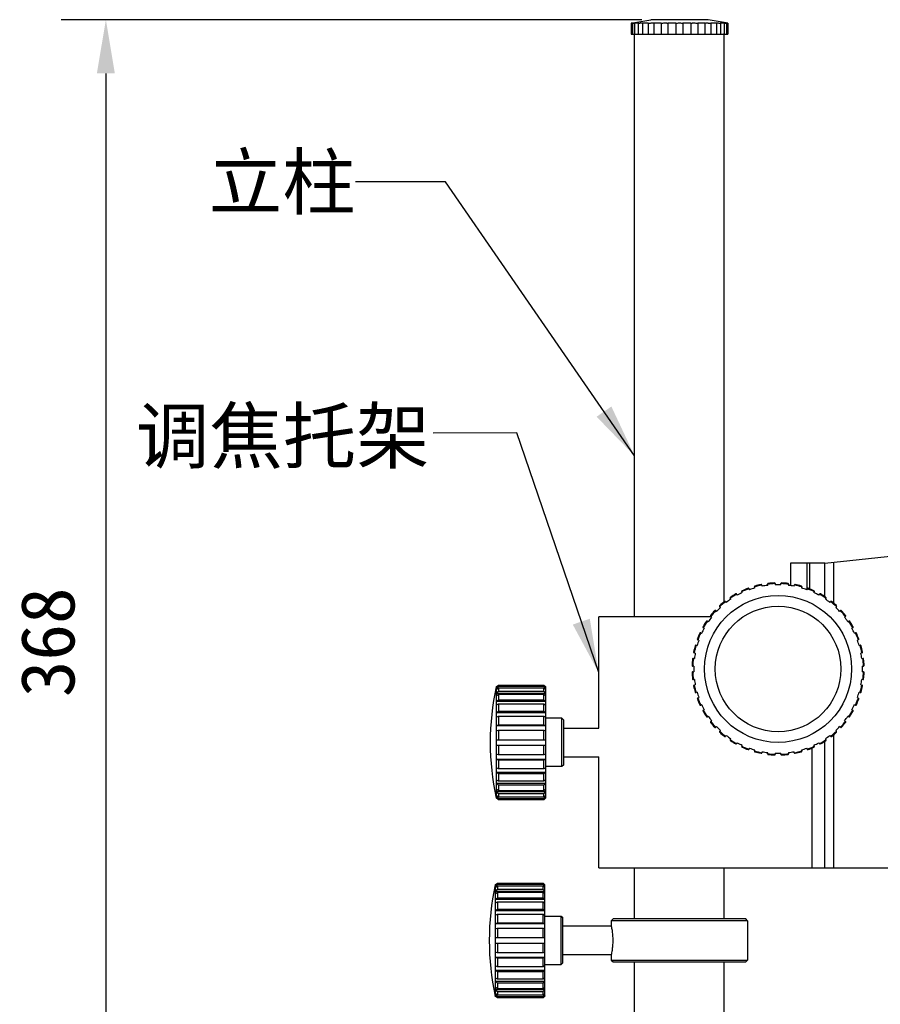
# Model space of a CAD drawing. Header units: millimetres. Extents: x 56 to 390, y 72 to 263.
# Tile 15 of 29: x 184 to 232, y 194 to 249. Entities that reach past the tile are written whole.
import ezdxf
from ezdxf.enums import TextEntityAlignment as Align

# ---------------------------------------------------------------- set-up
doc = ezdxf.new("R2010")
doc.units = ezdxf.units.MM
doc.header["$LTSCALE"] = 23.1
doc.header["$PDMODE"] = 3
doc.header["$PDSIZE"] = 8
doc.layers.get('0').update_dxf_attribs({"linetype": 'CONTINUOUS'})
doc.layers.get('Defpoints').update_dxf_attribs({"linetype": 'CONTINUOUS'})
for name, color, linetype in [('20_ALL_FEATURES', 7, 'CONTINUOUS'), ('50_ALL_DETAILS', 7, 'CONTINUOUS'), ('51__DRAFT_DIMS', 7, 'CONTINUOUS')]:
    doc.layers.add(name, color=color, linetype=linetype)
doc.styles.get("Standard").update_dxf_attribs({"font": 'simfang.ttf'})
doc.dimstyles.new('DIMSTYLE_1', dxfattribs={"dimtxt": 3, "dimasz": 3, "dimexe": 2.5, "dimexo": 0.5, "dimgap": 0.75, "dimtad": 1, "dimlfac": 5, "dimdsep": 46, "dimtxsty": 'STANDARD', "dimblk": '_FILLED', "dimblk1": '_FILLED', "dimblk2": '_FILLED', "dimcen": 0.09, "dimclrt": 3, "dimazin": 2, "dimtp": 0.5, "dimtm": 0.5, "dimtfac": 1, "dimtofl": 0, "dimtmove": 0, "dimatfit": 3, "dimldrblk": '_FILLED', "dimfxl": 1, "dimtolj": 1, "dimarcsym": 0})
doc.dimstyles.get("Standard").update_dxf_attribs({"dimtxt": 3, "dimasz": 3, "dimexe": 2.5, "dimexo": 0.5, "dimtad": 1, "dimdsep": 46, "dimtxsty": 'STANDARD', "dimblk": '_FILLED', "dimblk1": '_FILLED', "dimblk2": '_FILLED', "dimcen": 0.09, "dimclrt": 3, "dimazin": 2, "dimtol": 1, "dimtp": 0.01, "dimtm": 0.01, "dimtfac": 1, "dimtofl": 0, "dimtmove": 0, "dimatfit": 3, "dimldrblk": '_FILLED', "dimfxl": 1, "dimtolj": 1, "dimarcsym": 0})

# ---------------------------------------------------------------- blocks, each defined once
blk = doc.blocks.new('_FILLED')
at = {"color": 0, "linetype": 'ByBlock'}
blk.add_solid([(0, 0), (-1, 0.167), (-1, -0.167)], dxfattribs=at)
blk = doc.blocks.new('*D25')
at = {"layer": '51__DRAFT_DIMS', "color": 0, "lineweight": -2}
for p, q in [((218.996, 248.52), (186.625, 248.52)), ((189.125, 245.52), (189.125, 177.92)), ((215.296, 174.92), (186.625, 174.92))]:
    blk.add_line(p, q, dxfattribs=at)
at = {"layer": 'Defpoints', "color": 0}
for p in [(219.496, 248.52), (189.125, 174.92), (215.796, 174.92)]:
    blk.add_point(p, dxfattribs=at)
at = {"layer": '51__DRAFT_DIMS', "color": 0, "linetype": 'ByBlock', "lineweight": -2, "xscale": 3, "yscale": 3, "zscale": 3}
for p, rotation in [((189.125, 248.52), 90), ((189.125, 174.92), 270)]:
    blk.add_blockref('_FILLED', p, dxfattribs=dict(at, rotation=rotation))
at = {"layer": '51__DRAFT_DIMS', "color": 3, "insert": (184.375, 213.791), "char_height": 3, "attachment_point": 2, "rotation": 90, "line_spacing_factor": 0.9}
blk.add_mtext('\\A1;368', dxfattribs=at)

msp = doc.modelspace()

# ---------------------------------------------------------------- linework, layer by layer
at = {"layer": '20_ALL_FEATURES', "color": 7}
for p, q in [((218.4036, 248.3198), (218.4036, 247.7198)), ((218.4736, 248.3198), (218.4036, 248.3198)), ((218.4736, 248.3198), (218.4736, 247.7198)), ((218.4962, 248.338), (219.4962, 248.5198)), ((218.5972, 248.3198), (218.5972, 247.7198)), ((218.8003, 248.3198), (218.5972, 248.3198)), ((218.8003, 248.3198), (218.8003, 247.7198)), ((219.0354, 248.3198), (219.0354, 247.7198)), ((219.3517, 248.3198), (219.0354, 248.3198)), ((219.3517, 248.3198), (219.3517, 247.7198)), ((222.6962, 248.5198), (219.4962, 248.5198)), ((219.6753, 248.3198), (219.6753, 247.7198)), ((220.0739, 248.3198), (219.6753, 248.3198)), ((220.0739, 248.3198), (220.0739, 247.7198)), ((220.4544, 248.3198), (220.4544, 247.7198)), ((220.8962, 248.3198), (220.4544, 248.3198)), ((220.8962, 248.3198), (220.8962, 247.7198)), ((221.2962, 248.3198), (221.2962, 247.7198)), ((221.738, 248.3198), (221.2962, 248.3198)), ((221.738, 248.3198), (221.738, 247.7198)), ((222.1185, 248.3198), (222.1185, 247.7198)), ((222.5171, 248.3198), (222.1185, 248.3198)), ((222.5171, 248.3198), (222.5171, 247.7198)), ((223.6962, 248.338), (222.6962, 248.5198)), ((222.8407, 248.3198), (222.8407, 247.7198)), ((223.157, 248.3198), (222.8407, 248.3198)), ((223.157, 248.3198), (223.157, 247.7198)), ((223.3921, 248.3198), (223.3921, 247.7198)), ((223.5952, 248.3198), (223.3921, 248.3198)), ((223.5952, 248.3198), (223.5952, 247.7198)), ((223.7188, 248.3198), (223.7188, 247.7198)), ((223.7888, 248.3198), (223.7188, 248.3198)), ((223.7888, 248.3198), (223.7888, 247.7198)), ((218.4036, 247.7198), (219.0343, 247.7198)), ((219.0354, 247.7198), (223.157, 247.7198)), ((223.1581, 247.7198), (223.7888, 247.7198)), ((218.5962, 215.2046), (218.5962, 247.6798)), ((223.5962, 216.0516), (223.5962, 247.6798)), ((229.1962, 218.2046), (243.1962, 219.7046)), ((227.2962, 218.2046), (227.2962, 216.9522)), ((229.1962, 218.2046), (227.2962, 218.2046)), ((228.1962, 218.2046), (228.1962, 216.7239)), ((228.3397, 218.2046), (228.3397, 216.7768)), ((229.1962, 216.3394), (229.1962, 218.2046)), ((229.6962, 215.9693), (229.6962, 218.2582)), ((225.6953, 216.9786), (225.7066, 216.9197)), ((226.0161, 216.9687), (226.0087, 217.0282)), ((226.4375, 217.062), (226.4395, 217.002)), ((226.7529, 217.002), (226.7549, 217.062)), ((227.1837, 217.0282), (227.1763, 216.9687)), ((227.4858, 216.9197), (227.4971, 216.9786)), ((224.295, 216.4714), (224.324, 216.4189)), ((224.6032, 216.5611), (224.5778, 216.6155)), ((224.9752, 216.7801), (224.9956, 216.7237)), ((225.2936, 216.8205), (225.277, 216.8782)), ((227.9154, 216.8782), (227.8988, 216.8205)), ((228.1968, 216.7237), (228.2172, 216.7801)), ((228.6146, 216.6155), (228.5892, 216.5611)), ((228.8684, 216.4189), (228.8974, 216.4714)), ((223.6715, 216.0601), (223.7084, 216.0128)), ((223.9619, 216.197), (223.9283, 216.2467)), ((229.2641, 216.2467), (229.2305, 216.197)), ((229.484, 216.0128), (229.5209, 216.0601)), ((223.12, 215.5564), (223.1639, 215.5154)), ((223.3854, 215.7369), (223.3444, 215.7808)), ((229.848, 215.7808), (229.807, 215.7369)), ((230.0285, 215.5154), (230.0723, 215.5564)), ((216.5962, 209.0046), (216.5962, 215.2046)), ((222.8724, 215.2046), (216.5962, 215.2046)), ((222.6542, 214.9725), (222.7038, 214.9389)), ((222.888, 215.1924), (222.8407, 215.2293)), ((230.3517, 215.2293), (230.3044, 215.1924)), ((230.4885, 214.9389), (230.5382, 214.9725)), ((222.2853, 214.323), (222.3397, 214.2976)), ((222.4819, 214.5768), (222.4294, 214.6058)), ((230.763, 214.6058), (230.7105, 214.5768)), ((230.8527, 214.2976), (230.9071, 214.323)), ((222.1771, 213.9052), (222.1207, 213.9256)), ((231.0717, 213.9256), (231.0153, 213.9052)), ((221.9811, 213.1942), (221.9222, 213.2055)), ((222.0227, 213.6238), (222.0803, 213.6072)), ((231.1121, 213.6072), (231.1697, 213.6238)), ((231.2702, 213.2055), (231.2112, 213.1942)), ((221.8726, 212.8921), (221.9321, 212.8847)), ((231.2603, 212.8847), (231.3198, 212.8921)), ((221.8988, 212.4613), (221.8388, 212.4633)), ((221.8388, 212.1459), (221.8988, 212.1479)), ((231.3535, 212.4633), (231.2936, 212.4613)), ((231.2936, 212.1479), (231.3535, 212.1459)), ((221.9321, 211.7245), (221.8726, 211.7171)), ((231.3198, 211.7171), (231.2603, 211.7245)), ((210.8847, 211.3046), (210.8847, 211.301)), ((210.8875, 211.3046), (210.8847, 211.3046)), ((210.8851, 211.3026), (210.8847, 211.301)), ((210.8847, 211.2343), (210.8851, 211.2359)), ((210.8847, 211.2343), (210.8847, 211.1567)), ((210.8847, 211.2343), (210.9829, 211.2343)), ((210.8851, 211.1582), (210.8847, 211.1567)), ((210.8847, 210.9611), (210.8851, 210.9626)), ((210.8847, 210.9611), (210.8847, 210.8111)), ((210.8847, 210.9611), (213.6471, 210.9611)), ((210.8851, 211.3026), (211.0075, 211.4011)), ((211.0075, 211.331), (210.8851, 211.2359)), ((210.8851, 211.3026), (210.8851, 211.2359)), ((210.8851, 211.1582), (211.0075, 211.2534)), ((210.8851, 211.1582), (210.8851, 210.9626)), ((211.0075, 211.0478), (210.8851, 210.9626)), ((210.8851, 210.8126), (211.0075, 210.8978)), ((211.0075, 211.4011), (211.0075, 211.331)), ((211.0075, 211.4011), (213.5471, 211.4011)), ((213.5471, 211.331), (211.0075, 211.331)), ((211.0075, 211.2534), (211.0075, 211.0478)), ((211.0075, 211.2534), (213.5471, 211.2534)), ((213.5471, 211.0478), (211.0075, 211.0478)), ((211.0075, 210.8978), (211.0075, 210.5709)), ((211.0075, 210.8978), (213.5471, 210.8978)), ((213.5471, 211.331), (213.5471, 211.4011)), ((213.5471, 211.4011), (213.6453, 211.3028)), ((213.6471, 211.2343), (213.5471, 211.331)), ((213.5471, 211.0478), (213.5471, 211.2534)), ((213.5471, 211.2534), (213.6471, 211.1567)), ((213.6471, 210.9611), (213.5471, 211.0478)), ((213.5471, 210.5709), (213.5471, 210.8978)), ((213.5471, 210.8978), (213.6471, 210.8111)), ((213.5668, 211.2343), (213.6471, 211.2343)), ((213.6471, 211.3046), (213.6435, 211.3046)), ((213.6453, 211.3028), (213.6471, 211.301)), ((213.6453, 211.3028), (213.6471, 211.301)), ((213.6471, 205.1046), (213.6471, 211.3046)), ((221.9222, 211.4037), (221.9811, 211.415)), ((222.0803, 211.002), (222.0227, 210.9854)), ((231.1697, 210.9854), (231.1121, 211.002)), ((231.2112, 211.415), (231.2702, 211.4037)), ((210.8851, 210.8126), (210.8847, 210.8111)), ((210.8847, 210.5001), (210.8851, 210.5013)), ((210.8847, 210.5001), (210.8847, 210.288)), ((210.8847, 210.5001), (213.6471, 210.5001)), ((210.8851, 210.8126), (210.8851, 210.5013)), ((211.0075, 210.5709), (210.8851, 210.5013)), ((210.8851, 210.2892), (211.0075, 210.3588)), ((213.5471, 210.5709), (211.0075, 210.5709)), ((211.0075, 210.3588), (211.0075, 209.9328)), ((211.0075, 210.3588), (213.5471, 210.3588)), ((213.6471, 210.5001), (213.5471, 210.5709)), ((213.5471, 209.9328), (213.5471, 210.3588)), ((213.5471, 210.3588), (213.6471, 210.288)), ((222.1207, 210.6836), (222.1771, 210.704)), ((231.0153, 210.704), (231.0717, 210.6836)), ((210.8851, 210.2892), (210.8847, 210.288)), ((210.8847, 209.8827), (210.8851, 209.8835)), ((210.8847, 209.8827), (210.8847, 209.6229)), ((210.8847, 209.8827), (213.6471, 209.8827)), ((210.8851, 210.2892), (210.8851, 209.8835)), ((211.0075, 209.9328), (210.8851, 209.8835)), ((213.5471, 209.9328), (211.0075, 209.9328)), ((213.6471, 209.8827), (213.5471, 209.9328)), ((222.3397, 210.3116), (222.2853, 210.2862)), ((222.4294, 210.0034), (222.4819, 210.0325)), ((230.7105, 210.0325), (230.763, 210.0034)), ((230.9071, 210.2862), (230.8527, 210.3116)), ((210.8851, 209.6237), (210.8847, 209.6229)), ((210.8851, 209.6237), (211.0075, 209.6729)), ((210.8851, 209.6237), (210.8851, 209.1513)), ((211.0075, 209.6729), (211.0075, 209.1768)), ((211.0075, 209.6729), (213.5471, 209.6729)), ((213.5471, 209.1768), (213.5471, 209.6729)), ((213.5471, 209.6729), (213.6471, 209.6229)), ((214.5471, 209.5546), (213.6471, 209.5546)), ((214.5471, 206.8546), (214.5471, 209.5546)), ((214.6471, 209.4546), (214.5471, 209.5546)), ((214.6471, 206.9546), (214.6471, 209.4546)), ((222.7038, 209.6703), (222.6542, 209.6367)), ((222.8407, 209.3799), (222.888, 209.4168)), ((230.3044, 209.4168), (230.3517, 209.3799)), ((230.5382, 209.6367), (230.4885, 209.6703)), ((210.8847, 209.1509), (210.8851, 209.1513)), ((210.8847, 209.1509), (210.8847, 208.8611)), ((210.8847, 209.1509), (213.6471, 209.1509)), ((210.8851, 208.8615), (210.8847, 208.8611)), ((211.0075, 209.1768), (210.8851, 209.1513)), ((210.8851, 208.8615), (211.0075, 208.887)), ((210.8851, 208.8615), (210.8851, 208.3546)), ((213.5471, 209.1768), (211.0075, 209.1768)), ((211.0075, 208.887), (211.0075, 208.3546)), ((211.0075, 208.887), (213.5471, 208.887)), ((213.6471, 209.1509), (213.5471, 209.1768)), ((213.5471, 208.3546), (213.5471, 208.887)), ((213.5471, 208.887), (213.6471, 208.8611)), ((214.6471, 209.0046), (216.5962, 209.0046)), ((223.1639, 209.0938), (223.12, 209.0529)), ((223.3444, 208.8285), (223.3854, 208.8723)), ((229.807, 208.8723), (229.848, 208.8285)), ((230.0723, 209.0529), (230.0285, 209.0938)), ((210.8847, 208.3546), (210.8847, 208.0546)), ((210.8847, 208.3546), (213.6471, 208.3546)), ((223.7084, 208.5964), (223.6715, 208.5491)), ((223.9283, 208.3626), (223.9619, 208.4123)), ((224.324, 208.1903), (224.295, 208.1378)), ((228.8974, 208.1378), (228.8684, 208.1903)), ((229.1962, 201.2046), (229.1962, 208.2698)), ((229.2305, 208.4123), (229.2641, 208.3626)), ((229.5209, 208.5491), (229.484, 208.5964)), ((229.6962, 201.2046), (229.6962, 208.6399)), ((210.8847, 208.0546), (213.6471, 208.0546)), ((210.8851, 208.0546), (210.8851, 207.5477)), ((211.0075, 208.0546), (211.0075, 207.5222)), ((213.5471, 207.5222), (213.5471, 208.0546)), ((224.5778, 207.9937), (224.6032, 208.0481)), ((224.9956, 207.8855), (224.9752, 207.8291)), ((225.277, 207.7311), (225.2936, 207.7887)), ((225.7066, 207.6896), (225.6953, 207.6306)), ((226.0087, 207.581), (226.0161, 207.6405)), ((226.4395, 207.6072), (226.4375, 207.5473)), ((226.7549, 207.5473), (226.7529, 207.6072)), ((227.1763, 207.6405), (227.1837, 207.581)), ((227.4971, 207.6306), (227.4858, 207.6896)), ((227.8988, 207.7887), (227.9154, 207.7311)), ((228.2172, 207.8291), (228.1968, 207.8855)), ((228.4962, 201.2046), (228.4962, 207.8967)), ((228.5892, 208.0481), (228.6146, 207.9937)), ((210.8847, 207.5481), (210.8847, 207.2583)), ((210.8847, 207.5481), (210.8851, 207.5477)), ((210.8851, 207.2579), (210.8847, 207.2583)), ((213.6471, 207.2583), (210.8847, 207.2583)), ((211.0075, 207.5222), (210.8851, 207.5477)), ((210.8851, 207.2579), (210.8851, 206.7855)), ((210.8851, 207.2579), (211.0075, 207.2324)), ((213.5471, 207.5222), (211.0075, 207.5222)), ((211.0075, 207.2324), (211.0075, 206.7363)), ((211.0075, 207.2324), (213.5471, 207.2324)), ((213.6471, 207.5481), (213.5471, 207.5222)), ((213.5471, 207.2324), (213.6471, 207.2583)), ((213.5471, 206.7363), (213.5471, 207.2324)), ((214.6471, 207.4046), (216.5962, 207.4046)), ((216.5962, 201.2046), (216.5962, 207.4046)), ((210.8847, 206.7863), (210.8847, 206.5265)), ((210.8847, 206.7863), (210.8851, 206.7855)), ((210.8851, 206.5257), (210.8847, 206.5265)), ((213.6471, 206.5265), (210.8847, 206.5265)), ((211.0075, 206.7363), (210.8851, 206.7855)), ((210.8851, 206.5257), (210.8851, 206.1201)), ((210.8851, 206.5257), (211.0075, 206.4765)), ((213.5471, 206.7363), (211.0075, 206.7363)), ((213.6471, 206.7863), (213.5471, 206.7363)), ((213.5471, 206.4765), (213.6471, 206.5265)), ((214.5471, 206.8546), (213.6471, 206.8546)), ((214.6471, 206.9546), (214.5471, 206.8546)), ((210.8847, 206.1212), (210.8851, 206.1201)), ((210.8847, 206.1212), (210.8847, 205.9091)), ((211.0075, 206.0504), (210.8851, 206.1201)), ((211.0075, 206.4765), (211.0075, 206.0504)), ((211.0075, 206.4765), (213.5471, 206.4765)), ((213.5471, 206.0504), (211.0075, 206.0504)), ((213.5471, 206.0504), (213.5471, 206.4765)), ((213.6471, 206.1212), (213.5471, 206.0504)), ((210.8851, 205.9079), (210.8847, 205.9091)), ((213.6471, 205.9091), (210.8847, 205.9091)), ((210.8847, 205.5981), (210.8851, 205.5967)), ((210.8847, 205.5981), (210.8847, 205.4481)), ((210.8851, 205.4467), (210.8847, 205.4481)), ((213.6471, 205.4481), (210.8847, 205.4481)), ((210.8851, 205.9079), (210.8851, 205.5967)), ((210.8851, 205.9079), (211.0075, 205.8383)), ((211.0075, 205.5114), (210.8851, 205.5967)), ((210.8851, 205.4467), (210.8851, 205.251)), ((210.8851, 205.4467), (211.0075, 205.3614)), ((211.0075, 205.8383), (211.0075, 205.5114)), ((211.0075, 205.8383), (213.5471, 205.8383)), ((213.5471, 205.5114), (211.0075, 205.5114)), ((213.5471, 205.8383), (213.6471, 205.9091)), ((213.5471, 205.5114), (213.5471, 205.8383)), ((213.6471, 205.5981), (213.5471, 205.5114)), ((213.5471, 205.3614), (213.6471, 205.4481)), ((210.8847, 205.2526), (210.8851, 205.251)), ((210.8847, 205.2526), (210.8847, 205.1749)), ((210.8851, 205.1733), (210.8847, 205.1749)), ((210.9829, 205.1749), (210.8847, 205.1749)), ((210.8847, 205.1082), (210.8851, 205.1066)), ((210.8847, 205.1082), (210.8847, 205.1047)), ((210.8875, 205.1046), (210.8847, 205.1046)), ((211.0075, 205.1559), (210.8851, 205.251)), ((210.8851, 205.1733), (210.8851, 205.1066)), ((210.8851, 205.1733), (211.0075, 205.0782)), ((211.0075, 205.0081), (210.8851, 205.1066)), ((211.0075, 205.3614), (211.0075, 205.1559)), ((211.0075, 205.3614), (213.5471, 205.3614)), ((213.5471, 205.1559), (211.0075, 205.1559)), ((211.0075, 205.0782), (211.0075, 205.0081)), ((211.0075, 205.0782), (213.5471, 205.0782)), ((213.5471, 205.0081), (211.0075, 205.0081)), ((213.5471, 205.1559), (213.5471, 205.3614)), ((213.6471, 205.2526), (213.5471, 205.1559)), ((213.5471, 205.0782), (213.6471, 205.1749)), ((213.6453, 205.1064), (213.5471, 205.0081)), ((213.5471, 205.0081), (213.5471, 205.0782)), ((213.6471, 205.1749), (213.5668, 205.1749)), ((213.6471, 205.1046), (213.6435, 205.1046)), ((213.6471, 205.1082), (213.6453, 205.1064)), ((213.6471, 205.1082), (213.6453, 205.1064)), ((216.5962, 201.2046), (233.1962, 201.2046)), ((218.5962, 198.3598), (218.5962, 201.2046)), ((223.5962, 198.3598), (223.5962, 201.2046)), ((210.8338, 200.2598), (210.8338, 200.2562)), ((210.8366, 200.2598), (210.8338, 200.2598)), ((210.8338, 200.2562), (210.8341, 200.2579)), ((210.8341, 200.1911), (210.8338, 200.1895)), ((210.8338, 200.1895), (210.8338, 200.1119)), ((210.8338, 200.1895), (210.932, 200.1895)), ((210.8338, 200.1119), (210.8341, 200.1135)), ((210.8341, 199.9178), (210.8338, 199.9164)), ((210.8338, 199.9164), (210.8338, 199.7664)), ((210.8338, 199.9164), (213.5962, 199.9164)), ((210.8341, 200.2579), (210.9566, 200.3563)), ((210.9566, 200.2862), (210.8341, 200.1911)), ((210.8341, 200.2579), (210.8341, 200.1911)), ((210.8341, 200.1135), (210.9566, 200.2086)), ((210.8341, 200.1135), (210.8341, 199.9178)), ((210.9566, 200.0031), (210.8341, 199.9178)), ((210.9566, 200.3563), (210.9566, 200.2862)), ((210.9566, 200.3563), (213.4962, 200.3563)), ((213.4962, 200.2862), (210.9566, 200.2862)), ((210.9566, 200.2086), (210.9566, 200.0031)), ((210.9566, 200.2086), (213.4962, 200.2086)), ((213.4962, 200.0031), (210.9566, 200.0031)), ((213.4962, 200.2862), (213.4962, 200.3563)), ((213.4962, 200.3563), (213.5944, 200.258)), ((213.5962, 200.1895), (213.4962, 200.2862)), ((213.4962, 200.0031), (213.4962, 200.2086)), ((213.4962, 200.2086), (213.5962, 200.1119)), ((213.5962, 199.9164), (213.4962, 200.0031)), ((213.5159, 200.1895), (213.5962, 200.1895)), ((213.5962, 200.2598), (213.5926, 200.2598)), ((213.5944, 200.258), (213.5962, 200.2562)), ((213.5962, 194.0598), (213.5962, 200.2598)), ((210.8338, 199.7664), (210.8341, 199.7678)), ((210.8341, 199.4565), (210.8338, 199.4554)), ((210.8338, 199.4554), (210.8338, 199.2432)), ((210.8338, 199.4554), (213.5962, 199.4554)), ((210.8341, 199.7678), (210.9566, 199.8531)), ((210.8341, 199.7678), (210.8341, 199.4565)), ((210.9566, 199.5262), (210.8341, 199.4565)), ((210.9566, 199.8531), (210.9566, 199.5262)), ((210.9566, 199.8531), (213.4962, 199.8531)), ((213.4962, 199.5262), (210.9566, 199.5262)), ((213.4962, 199.5262), (213.4962, 199.8531)), ((213.4962, 199.8531), (213.5962, 199.7664)), ((213.5962, 199.4554), (213.4962, 199.5262)), ((210.8338, 199.2432), (210.8341, 199.2444)), ((210.8341, 198.8388), (210.8338, 198.8379)), ((210.8338, 198.8379), (210.8338, 198.5781)), ((210.8338, 198.8379), (213.5962, 198.8379)), ((210.8341, 199.2444), (210.9566, 199.314)), ((210.8341, 199.2444), (210.8341, 198.8388)), ((210.9566, 198.888), (210.8341, 198.8388)), ((210.9566, 199.314), (210.9566, 198.888)), ((210.9566, 199.314), (213.4962, 199.314)), ((213.4962, 198.888), (210.9566, 198.888)), ((213.4962, 198.888), (213.4962, 199.314)), ((213.4962, 199.314), (213.5962, 199.2432)), ((213.5962, 198.8379), (213.4962, 198.888)), ((210.8338, 198.5781), (210.8341, 198.5789)), ((210.8341, 198.5789), (210.9566, 198.6282)), ((210.8341, 198.5789), (210.8341, 198.1066)), ((210.9566, 198.6282), (210.9566, 198.132)), ((210.9566, 198.6282), (213.4962, 198.6282)), ((213.4962, 198.132), (213.4962, 198.6282)), ((213.4962, 198.6282), (213.5962, 198.5781)), ((213.5962, 198.5098), (214.4962, 198.5098)), ((214.4962, 198.5098), (214.5962, 198.4098)), ((214.4962, 195.8098), (214.4962, 198.5098)), ((214.5962, 195.9098), (214.5962, 198.4098)), ((217.2962, 198.2598), (217.3962, 198.3598)), ((224.7962, 198.3598), (217.3962, 198.3598)), ((224.8962, 198.2598), (224.7962, 198.3598)), ((210.8341, 198.1066), (210.8338, 198.1061)), ((210.8338, 198.1061), (210.8338, 197.8164)), ((210.8338, 198.1061), (213.5962, 198.1061)), ((210.8338, 197.8164), (210.8341, 197.8168)), ((210.9566, 198.132), (210.8341, 198.1066)), ((210.8341, 197.8168), (210.9566, 197.8423)), ((210.8341, 197.8168), (210.8341, 197.3098)), ((213.4962, 198.132), (210.9566, 198.132)), ((210.9566, 197.8423), (210.9566, 197.3098)), ((210.9566, 197.8423), (213.4962, 197.8423)), ((213.5962, 198.1061), (213.4962, 198.132)), ((213.4962, 197.3098), (213.4962, 197.8423)), ((213.4962, 197.8423), (213.5962, 197.8164)), ((217.2962, 197.9598), (214.5962, 197.9598)), ((217.2962, 198.2598), (217.2962, 197.9598)), ((224.8962, 198.2598), (217.2962, 198.2598)), ((224.8962, 198.2598), (224.8962, 196.0598)), ((210.8338, 197.3098), (210.8338, 197.0098)), ((213.5962, 197.3098), (210.8338, 197.3098)), ((210.8338, 197.0098), (213.5962, 197.0098)), ((210.8341, 197.0098), (210.8341, 196.5029)), ((210.9566, 197.0098), (210.9566, 196.4774)), ((213.4962, 196.4774), (213.4962, 197.0098)), ((210.8341, 196.5029), (210.8338, 196.5033)), ((210.8338, 196.5033), (210.8338, 196.2136)), ((210.8338, 196.2136), (210.8341, 196.2131)), ((213.5962, 196.2136), (210.8338, 196.2136)), ((210.9566, 196.4774), (210.8341, 196.5029)), ((210.8341, 196.2131), (210.8341, 195.7407)), ((210.8341, 196.2131), (210.9566, 196.1876)), ((213.4962, 196.4774), (210.9566, 196.4774)), ((210.9566, 196.1876), (210.9566, 195.6915)), ((210.9566, 196.1876), (213.4962, 196.1876)), ((213.5962, 196.5033), (213.4962, 196.4774)), ((213.4962, 196.1876), (213.5962, 196.2136)), ((213.4962, 195.6915), (213.4962, 196.1876)), ((217.2962, 196.3598), (214.5962, 196.3598)), ((217.2962, 196.3598), (217.2962, 196.0598)), ((210.8341, 195.7407), (210.8338, 195.7416)), ((210.8338, 195.7416), (210.8338, 195.4818)), ((210.9566, 195.6915), (210.8341, 195.7407)), ((213.4962, 195.6915), (210.9566, 195.6915)), ((213.5962, 195.7416), (213.4962, 195.6915)), ((213.5962, 195.8098), (214.4962, 195.8098)), ((214.4962, 195.8098), (214.5962, 195.9098)), ((217.2962, 196.0598), (217.3962, 195.9598)), ((217.2962, 196.0598), (224.8962, 196.0598)), ((217.3962, 195.9598), (224.7962, 195.9598)), ((218.5962, 184.5198), (218.5962, 195.9598)), ((223.5962, 184.5198), (223.5962, 195.9598)), ((224.8962, 196.0598), (224.7962, 195.9598)), ((210.8338, 195.4818), (210.8341, 195.4809)), ((213.5962, 195.4818), (210.8338, 195.4818)), ((210.8341, 195.0753), (210.8338, 195.0764)), ((210.8338, 195.0764), (210.8338, 194.8643)), ((210.8341, 195.4809), (210.8341, 195.0753)), ((210.8341, 195.4809), (210.9566, 195.4317)), ((210.9566, 195.0057), (210.8341, 195.0753)), ((210.9566, 195.4317), (210.9566, 195.0057)), ((210.9566, 195.4317), (213.4962, 195.4317)), ((213.4962, 195.0057), (210.9566, 195.0057)), ((213.4962, 195.4317), (213.5962, 195.4818)), ((213.4962, 195.0057), (213.4962, 195.4317)), ((213.5962, 195.0764), (213.4962, 195.0057)), ((210.8338, 194.8643), (210.8341, 194.8632)), ((213.5962, 194.8643), (210.8338, 194.8643)), ((210.8341, 194.5519), (210.8338, 194.5533)), ((210.8338, 194.5533), (210.8338, 194.4033)), ((210.8341, 194.8632), (210.8341, 194.5519)), ((210.8341, 194.8632), (210.9566, 194.7935)), ((210.9566, 194.4666), (210.8341, 194.5519)), ((210.9566, 194.7935), (210.9566, 194.4666)), ((210.9566, 194.7935), (213.4962, 194.7935)), ((213.4962, 194.4666), (210.9566, 194.4666)), ((213.4962, 194.7935), (213.5962, 194.8643)), ((213.4962, 194.4666), (213.4962, 194.7935)), ((213.5962, 194.5533), (213.4962, 194.4666)), ((210.8338, 194.4033), (210.8341, 194.4019)), ((213.5962, 194.4033), (210.8338, 194.4033)), ((210.8341, 194.2062), (210.8338, 194.2078)), ((210.8338, 194.2078), (210.8338, 194.1302)), ((210.8338, 194.1302), (210.8341, 194.1286)), ((210.932, 194.1302), (210.8338, 194.1302)), ((210.8341, 194.0618), (210.8338, 194.0635)), ((210.8338, 194.0635), (210.8338, 194.0599)), ((210.8366, 194.0598), (210.8338, 194.0598)), ((210.8341, 194.4019), (210.8341, 194.2062)), ((210.8341, 194.4019), (210.9566, 194.3166)), ((210.9566, 194.1111), (210.8341, 194.2062)), ((210.8341, 194.1286), (210.8341, 194.0618)), ((210.8341, 194.1286), (210.9566, 194.0335)), ((210.9566, 193.9634), (210.8341, 194.0618)), ((210.9566, 194.3166), (210.9566, 194.1111)), ((210.9566, 194.3166), (213.4962, 194.3166)), ((213.4962, 194.1111), (210.9566, 194.1111)), ((210.9566, 194.0335), (210.9566, 193.9634)), ((210.9566, 194.0335), (213.4962, 194.0335)), ((213.4962, 193.9634), (210.9566, 193.9634)), ((213.4962, 194.3166), (213.5962, 194.4033)), ((213.4962, 194.1111), (213.4962, 194.3166)), ((213.5962, 194.2078), (213.4962, 194.1111)), ((213.4962, 194.0335), (213.5962, 194.1302)), ((213.5944, 194.0617), (213.4962, 193.9634)), ((213.4962, 193.9634), (213.4962, 194.0335)), ((213.5962, 194.1302), (213.5159, 194.1302)), ((213.5962, 194.0598), (213.5926, 194.0598)), ((213.5962, 194.0635), (213.5944, 194.0617))]:
    msp.add_line(p, q, dxfattribs=at)
for radius in [4.1, 3.5]:
    msp.add_circle((226.5962, 212.3046), radius, dxfattribs=at)
for centre, radius, start, end in [((215.8916, 261.3563), 13.2763, 280.9069, 281.31409), ((226.5816, 262.7878), 14.735, 258.70754, 259.07441), ((218.6362, 247.6798), 0.04, 90, 180), ((223.5562, 247.6798), 0.04, 0, 90), ((226.5962, 212.3046), 4.76, 100.91022, 106.08978), ((226.5962, 212.3046), 4.8, 101.39166, 105.60834), ((225.656, 216.9708), 0.04, 11.12013, 101.38744), ((226.5962, 212.3046), 4.7, 97.08979, 100.91021), ((226.0484, 217.033), 0.04, 96.61251, 186.88024), ((226.5962, 212.3046), 4.76, 91.91022, 97.08978), ((226.5962, 212.3046), 4.8, 92.39147, 96.60834), ((226.3976, 217.0605), 0.04, 2.11976, 92.36484), ((226.5962, 212.3046), 4.7, 88.08979, 91.91021), ((226.7948, 217.0605), 0.04, 87.63525, 177.87987), ((226.5962, 212.3046), 4.76, 82.91022, 88.08978), ((226.5962, 212.3046), 4.8, 83.39166, 87.60853), ((227.144, 217.033), 0.04, 353.12013, 83.38749), ((226.5962, 212.3046), 4.7, 79.08979, 82.91021), ((227.5364, 216.9708), 0.04, 78.61256, 168.8795), ((226.5962, 212.3046), 4.76, 73.91022, 79.08978), ((226.5962, 212.3046), 4.8, 74.39166, 78.60834), ((226.5962, 212.3046), 4.76, 118.91022, 124.08978), ((226.5962, 212.3046), 4.8, 119.39167, 123.60834), ((224.2601, 216.4519), 0.04, 29.12013, 119.38848), ((226.5962, 212.3046), 4.7, 115.08979, 118.91021), ((224.6141, 216.6323), 0.04, 114.61251, 204.88024), ((226.5962, 212.3046), 4.76, 109.91022, 115.08978), ((226.5962, 212.3046), 4.8, 110.39167, 114.60834), ((224.9376, 216.7663), 0.04, 20.11976, 110.38843), ((226.5962, 212.3046), 4.7, 106.08979, 109.91021), ((225.3155, 216.8891), 0.04, 105.61251, 195.87987), ((227.8769, 216.8891), 0.04, 344.1205, 74.38749), ((226.5962, 212.3046), 4.7, 70.08979, 73.91021), ((228.2548, 216.7663), 0.04, 69.61157, 159.87987), ((226.5962, 212.3046), 4.76, 64.91022, 70.08978), ((226.5962, 212.3046), 4.8, 65.39166, 69.60833), ((226.5962, 212.3046), 4.7, 61.08979, 64.91021), ((228.5783, 216.6323), 0.04, 335.12013, 65.38749), ((228.9323, 216.4519), 0.04, 60.61152, 150.87987), ((226.5962, 212.3046), 4.76, 55.91022, 61.08978), ((226.5962, 212.3046), 4.8, 56.39166, 60.60833), ((226.5962, 212.3046), 4.76, 127.91022, 133.08978), ((226.5962, 212.3046), 4.8, 128.39167, 132.60834), ((223.6401, 216.0354), 0.04, 38.11976, 128.38805), ((226.5962, 212.3046), 4.7, 124.08979, 127.91021), ((223.9615, 216.2689), 0.04, 123.61251, 213.87987), ((226.5962, 212.3046), 4.7, 52.08979, 55.91021), ((229.2309, 216.2689), 0.04, 326.12013, 56.38749), ((229.5523, 216.0354), 0.04, 51.61195, 141.87987), ((226.5962, 212.3046), 4.76, 46.91022, 52.08978), ((226.5962, 212.3046), 4.8, 47.39166, 51.60833), ((226.5962, 212.3046), 4.8, 137.39166, 141.60834), ((226.5962, 212.3046), 4.76, 136.91023, 142.08978), ((223.0928, 215.527), 0.04, 47.12013, 137.38733), ((226.5962, 212.3046), 4.7, 133.08979, 136.91021), ((223.3738, 215.808), 0.04, 132.61251, 222.88024), ((226.5962, 212.3046), 4.7, 43.08979, 46.91021), ((229.8186, 215.808), 0.04, 317.12013, 47.38749), ((230.0996, 215.527), 0.04, 42.61267, 132.87987), ((226.5962, 212.3046), 4.76, 37.91022, 43.08977), ((226.5962, 212.3046), 4.8, 38.39166, 42.60834), ((226.5962, 212.3046), 4.8, 146.39166, 150.60834), ((226.5962, 212.3046), 4.76, 145.91023, 151.08978), ((222.6319, 214.9393), 0.04, 56.11976, 146.38748), ((226.5962, 212.3046), 4.7, 142.08979, 145.91021), ((222.8654, 215.2607), 0.04, 141.61251, 231.87987), ((226.5962, 212.3046), 4.7, 34.08979, 37.91021), ((230.327, 215.2607), 0.04, 308.12013, 38.38749), ((230.5605, 214.9393), 0.04, 33.61252, 123.8795), ((226.5962, 212.3046), 4.76, 28.91022, 34.08977), ((226.5962, 212.3046), 4.8, 29.39166, 33.60834), ((226.5962, 212.3046), 4.8, 155.39166, 159.60834), ((226.5962, 212.3046), 4.76, 154.91023, 160.08978), ((222.2685, 214.2867), 0.04, 65.11976, 155.38743), ((226.5962, 212.3046), 4.7, 151.08979, 154.91021), ((222.4489, 214.6407), 0.04, 150.61251, 240.88024), ((226.5962, 212.3046), 4.7, 25.08979, 28.91021), ((230.7435, 214.6407), 0.04, 299.1205, 29.38749), ((230.9239, 214.2867), 0.04, 24.61257, 114.87987), ((226.5962, 212.3046), 4.76, 19.91022, 25.08977), ((226.5962, 212.3046), 4.8, 20.39166, 24.60834), ((226.5962, 212.3046), 4.7, 160.08979, 163.91021), ((222.1345, 213.9632), 0.04, 159.61251, 249.88024), ((226.5962, 212.3046), 4.7, 16.08979, 19.91021), ((231.0579, 213.9632), 0.04, 290.12013, 20.38749), ((221.93, 213.2448), 0.04, 168.61251, 258.88024), ((226.5962, 212.3046), 4.8, 164.39166, 168.60834), ((226.5962, 212.3046), 4.76, 163.91022, 169.08978), ((226.5962, 212.3046), 4.7, 169.08979, 172.91021), ((222.0117, 213.5853), 0.04, 74.11976, 164.38739), ((231.1807, 213.5853), 0.04, 15.61261, 105.87987), ((226.5962, 212.3046), 4.76, 10.91022, 16.08978), ((226.5962, 212.3046), 4.7, 7.08979, 10.91021), ((226.5962, 212.3046), 4.8, 11.39166, 15.60834), ((231.2624, 213.2448), 0.04, 281.12013, 11.38749), ((226.5962, 212.3046), 4.8, 173.39166, 177.60834), ((221.8678, 212.8524), 0.04, 83.12013, 173.38745), ((226.5962, 212.3046), 4.76, 172.91022, 178.08978), ((231.3246, 212.8524), 0.04, 6.61255, 96.87987), ((226.5962, 212.3046), 4.76, 1.91022, 7.08978), ((226.5962, 212.3046), 4.8, 2.39166, 6.60834), ((221.8403, 212.5033), 0.04, 177.61251, 267.87987), ((221.8403, 212.106), 0.04, 92.11976, 182.38749), ((226.5962, 212.3046), 4.8, 182.39166, 186.60834), ((226.5962, 212.3046), 4.76, 181.91022, 187.08978), ((226.5962, 212.3046), 4.7, 178.08979, 181.91021), ((226.5962, 212.3046), 4.7, 358.08979, 1.91021), ((226.5962, 212.3046), 4.76, 352.91022, 358.08978), ((231.352, 212.5033), 0.04, 272.12013, 2.38749), ((231.352, 212.106), 0.04, 357.61251, 87.88024), ((226.5962, 212.3046), 4.8, 353.39166, 357.60834), ((221.8678, 211.7568), 0.04, 186.61254, 276.88024), ((226.5962, 212.3046), 4.7, 187.08979, 190.91021), ((226.5962, 212.3046), 4.7, 349.08979, 352.91021), ((231.3246, 211.7568), 0.04, 263.11976, 353.38746), ((224.9493, 208.2046), 14.4022, 167.57012, 192.42988), ((221.93, 211.3644), 0.04, 101.12013, 191.38749), ((226.5962, 212.3046), 4.8, 191.39166, 195.60834), ((226.5962, 212.3046), 4.76, 190.91022, 196.08978), ((222.0117, 211.0239), 0.04, 195.61261, 285.87987), ((226.5962, 212.3046), 4.7, 196.08979, 199.91021), ((226.5962, 212.3046), 4.7, 340.08979, 343.91021), ((226.5962, 212.3046), 4.76, 343.91022, 349.08978), ((231.1807, 211.0239), 0.04, 254.12013, 344.38739), ((226.5962, 212.3046), 4.8, 344.39166, 348.60834), ((231.2624, 211.3644), 0.04, 348.61251, 78.87987), ((222.1345, 210.6461), 0.04, 110.11976, 200.38749), ((226.5962, 212.3046), 4.8, 200.39166, 204.60834), ((226.5962, 212.3046), 4.76, 199.91022, 205.08977), ((226.5962, 212.3046), 4.76, 334.91023, 340.08978), ((226.5962, 212.3046), 4.8, 335.39166, 339.60834), ((231.0579, 210.6461), 0.04, 339.61251, 69.87987), ((222.2685, 210.3225), 0.04, 204.61257, 294.88024), ((226.5962, 212.3046), 4.7, 205.08979, 208.91021), ((222.4489, 209.9685), 0.04, 119.11976, 209.38749), ((226.5962, 212.3046), 4.8, 209.39166, 213.60834), ((226.5962, 212.3046), 4.76, 208.91022, 214.08977), ((226.5962, 212.3046), 4.76, 325.91023, 331.08978), ((226.5962, 212.3046), 4.8, 326.39166, 330.60834), ((226.5962, 212.3046), 4.7, 331.08979, 334.91021), ((230.7435, 209.9685), 0.04, 330.61251, 60.8795), ((230.9239, 210.3225), 0.04, 245.12013, 335.38743), ((222.6319, 209.6699), 0.04, 213.61252, 303.88024), ((226.5962, 212.3046), 4.7, 214.08979, 217.91021), ((222.8654, 209.3485), 0.04, 128.12013, 218.38749), ((226.5962, 212.3046), 4.8, 218.39166, 222.60834), ((226.5962, 212.3046), 4.76, 217.91022, 223.08977), ((226.5962, 212.3046), 4.76, 316.91023, 322.08978), ((226.5962, 212.3046), 4.8, 317.39166, 321.60834), ((226.5962, 212.3046), 4.7, 322.08979, 325.91021), ((230.327, 209.3485), 0.04, 321.61251, 51.87987), ((230.5605, 209.6699), 0.04, 236.1205, 326.38748), ((223.0928, 209.0822), 0.04, 222.61267, 312.87987), ((226.5962, 212.3046), 4.7, 223.08979, 226.91021), ((223.3738, 208.8013), 0.04, 137.11976, 227.38749), ((226.5962, 212.3046), 4.76, 226.91022, 232.08978), ((226.5962, 212.3046), 4.8, 227.39166, 231.60833), ((226.5962, 212.3046), 4.76, 307.91022, 313.08978), ((226.5962, 212.3046), 4.8, 308.39167, 312.60834), ((226.5962, 212.3046), 4.7, 313.08979, 316.91021), ((229.8186, 208.8013), 0.04, 312.61251, 42.88024), ((230.0996, 209.0822), 0.04, 227.12013, 317.38733), ((223.6401, 208.5738), 0.04, 231.61195, 321.88024), ((226.5962, 212.3046), 4.7, 232.08979, 235.91021), ((223.9615, 208.3403), 0.04, 146.1205, 236.38749), ((226.5962, 212.3046), 4.76, 235.91022, 241.08978), ((226.5962, 212.3046), 4.8, 236.39166, 240.60833), ((226.5962, 212.3046), 4.7, 241.08979, 244.91021), ((226.5962, 212.3046), 4.7, 295.08979, 298.91021), ((226.5962, 212.3046), 4.76, 298.91022, 304.08978), ((226.5962, 212.3046), 4.8, 299.39167, 303.60834), ((226.5962, 212.3046), 4.7, 304.08979, 307.91021), ((229.2309, 208.3403), 0.04, 303.61251, 33.87987), ((229.5523, 208.5738), 0.04, 218.11976, 308.38805), ((224.2601, 208.1573), 0.04, 240.61152, 330.8795), ((224.6141, 207.9769), 0.04, 155.12013, 245.38749), ((226.5962, 212.3046), 4.76, 244.91022, 250.08978), ((226.5962, 212.3046), 4.8, 245.39166, 249.60833), ((224.9376, 207.8429), 0.04, 249.61157, 339.87987), ((226.5962, 212.3046), 4.7, 250.08979, 253.91021), ((225.3155, 207.7201), 0.04, 164.1205, 254.38749), ((226.5962, 212.3046), 4.76, 253.91022, 259.08978), ((226.5962, 212.3046), 4.8, 254.39166, 258.60834), ((225.656, 207.6384), 0.04, 258.61256, 348.8795), ((226.5962, 212.3046), 4.7, 259.08979, 262.91021), ((226.5962, 212.3046), 4.7, 268.08979, 271.91021), ((226.5962, 212.3046), 4.7, 277.08979, 280.91021), ((226.5962, 212.3046), 4.76, 280.91022, 286.08978), ((227.5364, 207.6384), 0.04, 191.12013, 281.38744), ((226.5962, 212.3046), 4.8, 281.39166, 285.60834), ((227.8769, 207.7201), 0.04, 285.61251, 15.87987), ((226.5962, 212.3046), 4.7, 286.08979, 289.91021), ((226.5962, 212.3046), 4.76, 289.91022, 295.08978), ((228.2548, 207.8429), 0.04, 200.12013, 290.38843), ((226.5962, 212.3046), 4.8, 290.39167, 294.60834), ((228.5783, 207.9769), 0.04, 294.61251, 24.87987), ((228.9323, 208.1573), 0.04, 209.12013, 299.38848), ((226.0484, 207.5762), 0.04, 173.12013, 263.38749), ((226.5962, 212.3046), 4.76, 262.91022, 268.08978), ((226.5962, 212.3046), 4.8, 263.39166, 267.60852), ((226.3976, 207.5488), 0.04, 267.63448, 357.87987), ((226.5962, 212.3046), 4.76, 271.91022, 277.08978), ((226.7948, 207.5488), 0.04, 182.12013, 272.36562), ((226.5962, 212.3046), 4.8, 272.39148, 276.60834), ((227.144, 207.5762), 0.04, 276.61251, 6.87987), ((224.8984, 197.1598), 14.4022, 167.57012, 192.42988)]:
    msp.add_arc(centre, radius, start, end, dxfattribs=at)
for points, knots in [([(218.4736, 248.3198), (218.4851, 248.3217), (218.507, 248.3251), (218.5384, 248.3296), (218.5663, 248.3333), (218.59, 248.336), (218.607, 248.3374), (218.6181, 248.338), (218.6244, 248.3381), (218.6294, 248.3379), (218.633, 248.3374), (218.6353, 248.3369), (218.6363, 248.3359), (218.6363, 248.3355)], [0, 0, 0, 0, 0.2114928, 0.4054392, 0.5775083, 0.7237627, 0.8408484, 0.8876138, 0.9261926, 0.9564397, 0.9783453, 0.9922368, 1, 1, 1, 1]), ([(218.6363, 248.3355), (218.6363, 248.335), (218.6355, 248.3339), (218.6322, 248.3317), (218.6248, 248.3285), (218.6126, 248.3243), (218.6028, 248.3214), (218.5972, 248.3198)], [0, 0, 0, 0, 0.0325623, 0.0885966, 0.2831656, 0.5886761, 1, 1, 1, 1]), ([(218.8003, 248.3198), (218.8315, 248.3244), (218.8888, 248.3318), (218.9517, 248.3372), (218.988, 248.3381), (219.002, 248.338), (219.014, 248.3375), (219.0241, 248.3365), (219.032, 248.3352), (219.0378, 248.3334), (219.0417, 248.3313), (219.0428, 248.3291), (219.0428, 248.3281)], [0, 0, 0, 0, 0.3836408, 0.703478, 0.7679062, 0.8249082, 0.8740309, 0.9149406, 0.9474637, 0.971692, 0.9883306, 1, 1, 1, 1]), ([(219.0428, 248.3281), (219.0428, 248.3267), (219.0405, 248.3232), (219.0374, 248.3211), (219.0354, 248.3198)], [0, 0, 0, 0, 0.3784156, 1, 1, 1, 1]), ([(219.3517, 248.3198), (219.3891, 248.3255), (219.4446, 248.3321), (219.5168, 248.3371), (219.5655, 248.3384), (219.6071, 248.3374), (219.6364, 248.3346), (219.6546, 248.3309), (219.6643, 248.3279), (219.6713, 248.3245), (219.6745, 248.3214), (219.6753, 248.3198)], [0, 0, 0, 0, 0.3451514, 0.5109512, 0.6616816, 0.7902619, 0.8910255, 0.9297965, 0.9605608, 0.9835755, 1, 1, 1, 1]), ([(220.0739, 248.3198), (220.1091, 248.3259), (220.1819, 248.3347), (220.2725, 248.3388), (220.3426, 248.3373), (220.3876, 248.334), (220.4244, 248.3286), (220.4457, 248.3232), (220.4544, 248.3198)], [0, 0, 0, 0, 0.2794314, 0.5737768, 0.7094436, 0.8288768, 0.9269207, 1, 1, 1, 1]), ([(220.8962, 248.3198), (220.9097, 248.3229), (220.9395, 248.3282), (221.0061, 248.3359), (221.0962, 248.3395), (221.1863, 248.3359), (221.2529, 248.3282), (221.2827, 248.3229), (221.2962, 248.3198)], [0, 0, 0, 0, 0.1035634, 0.2250586, 0.4999996, 0.7749406, 0.8964362, 1, 1, 1, 1]), ([(221.738, 248.3198), (221.7467, 248.3232), (221.768, 248.3286), (221.8047, 248.334), (221.8497, 248.3373), (221.9199, 248.3388), (222.0105, 248.3347), (222.0833, 248.3259), (222.1185, 248.3198)], [0, 0, 0, 0, 0.0730791, 0.1711225, 0.2905551, 0.4262223, 0.7205676, 1, 1, 1, 1]), ([(222.5171, 248.3198), (222.5179, 248.3214), (222.5211, 248.3245), (222.528, 248.3279), (222.5377, 248.3309), (222.556, 248.3346), (222.5853, 248.3374), (222.6269, 248.3384), (222.6756, 248.3371), (222.7478, 248.3321), (222.8033, 248.3255), (222.8407, 248.3198)], [0, 0, 0, 0, 0.0164245, 0.039439, 0.0702031, 0.108974, 0.209737, 0.3383176, 0.4890473, 0.6548475, 1, 1, 1, 1]), ([(223.1495, 248.3281), (223.1495, 248.3291), (223.1507, 248.3313), (223.1546, 248.3334), (223.1604, 248.3352), (223.1683, 248.3365), (223.1783, 248.3375), (223.1904, 248.338), (223.2044, 248.3381), (223.2407, 248.3372), (223.3036, 248.3318), (223.3609, 248.3244), (223.3921, 248.3198)], [0, 0, 0, 0, 0.0116695, 0.0283079, 0.0525361, 0.0850589, 0.1259685, 0.1750913, 0.2320932, 0.2965211, 0.6163582, 1, 1, 1, 1]), ([(223.157, 248.3198), (223.155, 248.3211), (223.1519, 248.3232), (223.1495, 248.3267), (223.1495, 248.3281)], [0, 0, 0, 0, 0.6215852, 1, 1, 1, 1]), ([(223.5561, 248.3355), (223.5561, 248.3359), (223.5571, 248.3369), (223.5594, 248.3374), (223.563, 248.3379), (223.568, 248.3381), (223.5743, 248.338), (223.5854, 248.3374), (223.6024, 248.336), (223.6261, 248.3333), (223.654, 248.3296), (223.6853, 248.3251), (223.7073, 248.3217), (223.7188, 248.3198)], [0, 0, 0, 0, 0.0077631, 0.0216544, 0.04356, 0.0738072, 0.1123858, 0.1591509, 0.2762362, 0.4224907, 0.59456, 0.7885066, 1, 1, 1, 1]), ([(223.5952, 248.3198), (223.5896, 248.3214), (223.5798, 248.3243), (223.5676, 248.3285), (223.5602, 248.3317), (223.5569, 248.3339), (223.5561, 248.335), (223.5561, 248.3355)], [0, 0, 0, 0, 0.4113231, 0.7168336, 0.9114018, 0.9674357, 1, 1, 1, 1]), ([(217.2962, 197.9598), (217.3126, 197.8822), (217.3422, 197.7184), (217.3735, 197.4515), (217.3856, 197.1598), (217.3735, 196.8682), (217.3422, 196.6012), (217.3126, 196.4375), (217.2962, 196.3598)], [0, 0, 0, 0, 0.1477527, 0.3095559, 0.5000001, 0.6904432, 0.852246, 1, 1, 1, 1])]:
    msp.add_open_spline(points, degree=3, knots=knots, dxfattribs=at)

# ---------------------------------------------------------------- texts
at = {"layer": '50_ALL_DETAILS', "color": 3}
for s, p in [('立柱', (203.0491, 237.9728)), ('调焦托架', (207.172, 223.7998))]:
    msp.add_text(s, height=3, dxfattribs=at).set_placement(p, align=Align.RIGHT)

# ---------------------------------------------------------------- dimensions: what is measured, and where the dimension line sits
at = {"layer": '51__DRAFT_DIMS', "color": 4}
dim = msp.add_linear_dim(base=(189.1252, 174.9198), p1=(219.4962, 248.5198), p2=(215.7962, 174.9198), angle=270, dimstyle='DIMSTYLE_1', dxfattribs=at)
dim.commit()
dim.dimension.update_dxf_attribs({"geometry": '*D25', "text_midpoint": (189.1252, 213.7907), "dimtype": 160})

# ---------------------------------------------------------------- leaders
at = {"layer": '50_ALL_DETAILS', "color": 4}
for points in [[(218.5962, 224.1899), (208.0491, 239.4728), (203.0491, 239.4728)], [(216.5962, 212.1046), (212.025, 225.468), (207.3605, 225.4649)]]:
    msp.add_leader(points, dimstyle='STANDARD', override={"dimtad": 0}, dxfattribs=at)

doc.saveas('drawing.dxf')
